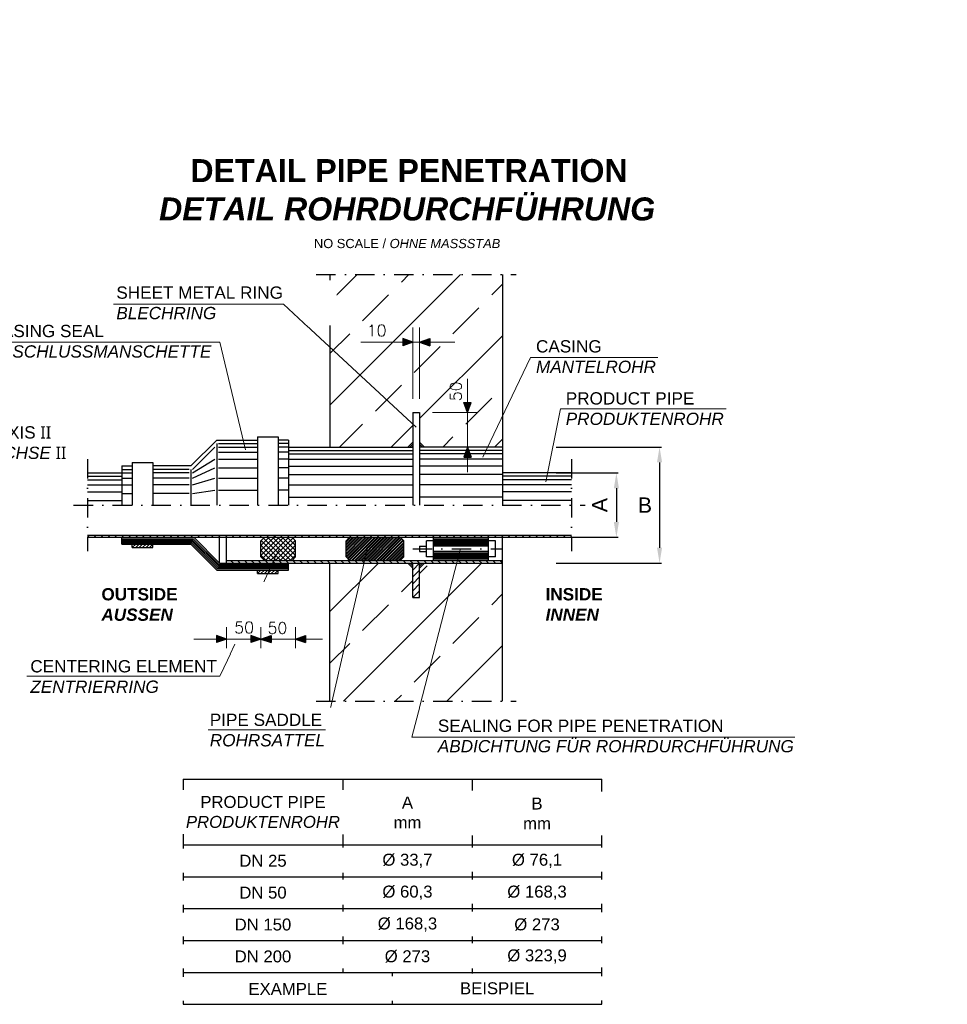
# Model space of a CAD drawing. Header units: millimetres. Extents: x -48448 to 452754, y -13941 to 17062.
# Tile 35 of 256: x -5018 to 1033, y -7726 to -1303. Entities that reach past the tile are written whole.
import ezdxf

# ---------------------------------------------------------------- set-up
doc = ezdxf.new("R2010")
doc.units = ezdxf.units.MM
doc.linetypes.add('ACAD_ISO10W100', pattern=[18, 12, -3, 0, -3])
doc.linetypes.add('DASHDOT', pattern=[25.4, 12.7, -6.35, 0, -6.35])
doc.layers.add('Beschriftung', color=7, linetype='Continuous')
doc.layers.add('Detail Rohrdurchführung', color=7, linetype='Continuous')
doc.styles.add('Arial_Standard', font='arial.ttf')
doc.styles.add('LBB3.5M1000', font='isocp.shx', dxfattribs={"height": 3.5})
doc.styles.add('ROMANS', font='ROMANS', dxfattribs={"height": 0.2})
doc.dimstyles.new('DIN', dxfattribs={"dimtxt": 2.5, "dimasz": 2.5, "dimexe": 1.25, "dimexo": 0.625, "dimtad": 1, "dimtih": 1, "dimdec": 4, "dimdsep": 46, "dimlunit": 6, "dimtxsty": 'Standard', "dimcen": 2.5, "dimadec": 0, "dimazin": 0, "dimtfac": 1, "dimtdec": 4, "dimtmove": 0, "dimatfit": 3, "dimfxl": 0, "dimtvp": 1, "dimtolj": 1, "dimtzin": 0, "dimarcsym": 0})

# ---------------------------------------------------------------- blocks, each defined once
blk = doc.blocks.new('*D67')
at = {"layer": 'DEFPOINTS', "color": 0, "linetype": 'Continuous', "ltscale": 10, "transparency": 16777216}
for p in [(-1868.9, -4090.4), (-1868.9, -4847.7), (-844.1, -4847.7)]:
    blk.add_point(p, dxfattribs=at)
at = {"layer": 'Detail Rohrdurchführung', "color": 0, "linetype": 'Continuous', "lineweight": -2, "ltscale": 10, "transparency": 16777216}
for p, q in [((-1518.9, -4090.4), (-831.6, -4090.4)), ((-844.1, -4190.4), (-844.1, -4747.7)), ((-1518.9, -4847.7), (-831.6, -4847.7))]:
    blk.add_line(p, q, dxfattribs=at)
at = {"layer": 'Detail Rohrdurchführung', "color": 0, "linetype": 'Continuous', "ltscale": 10, "transparency": 16777216}
for points in [[(-860.8, -4190.4), (-827.5, -4190.4), (-844.1, -4090.4)], [(-860.8, -4747.7), (-827.5, -4747.7), (-844.1, -4847.7)]]:
    blk.add_solid(points, dxfattribs=at)
at = {"layer": 'Detail Rohrdurchführung', "color": 0, "linetype": 'Continuous', "lineweight": 5, "ltscale": 10, "transparency": 16777216, "insert": (-939.8, -4469.1), "char_height": 100, "attachment_point": 5, "style": 'Arial_Standard'}
blk.add_mtext('\\A1;B', dxfattribs=at)
blk = doc.blocks.new('*D66')
at = {"layer": 'DEFPOINTS', "color": 0, "linetype": 'Continuous', "ltscale": 10, "transparency": 16777216}
for p in [(-1868.9, -4258.9), (-1868.9, -4679.2), (-1125.7, -4679.2)]:
    blk.add_point(p, dxfattribs=at)
at = {"layer": 'Detail Rohrdurchführung', "color": 0, "linetype": 'Continuous', "lineweight": -2, "ltscale": 10, "transparency": 16777216}
for p, q in [((-1518.9, -4258.9), (-1113.2, -4258.9)), ((-1125.7, -4358.9), (-1125.7, -4579.2)), ((-1518.9, -4679.2), (-1113.2, -4679.2))]:
    blk.add_line(p, q, dxfattribs=at)
at = {"layer": 'Detail Rohrdurchführung', "color": 0, "linetype": 'Continuous', "ltscale": 10, "transparency": 16777216}
for points in [[(-1142.3, -4358.9), (-1109, -4358.9), (-1125.7, -4258.9)], [(-1142.3, -4579.2), (-1109, -4579.2), (-1125.7, -4679.2)]]:
    blk.add_solid(points, dxfattribs=at)
at = {"layer": 'Detail Rohrdurchführung', "color": 0, "linetype": 'Continuous', "lineweight": 5, "ltscale": 10, "transparency": 16777216, "insert": (-1234.6, -4469.1), "char_height": 100, "attachment_point": 5, "rotation": 90, "style": 'Arial_Standard'}
blk.add_mtext('\\A1;A', dxfattribs=at)

msp = doc.modelspace()

# ---------------------------------------------------------------- hatches: boundary and pattern name
at = {"layer": 'Detail Rohrdurchführung', "linetype": 'Continuous'}
h = msp.add_hatch(color=256, dxfattribs=at)
h.paths.add_polyline_path([(-2453.868, -3406.377), (-2519.425, -3406.377), (-2519.431, -3430.053)])
h.paths.add_polyline_path([(-2519.419, -3382.668), (-2519.425, -3406.377), (-2453.868, -3406.377)])
h = msp.add_hatch(color=256, dxfattribs=at)
h.paths.add_polyline_path([(-2408.868, -3406.377), (-2343.312, -3406.377), (-2343.305, -3430.053)])
h.paths.add_polyline_path([(-2343.318, -3382.668), (-2343.312, -3406.377), (-2408.868, -3406.377)])
h = msp.add_hatch(color=256, dxfattribs=at)
h.paths.add_polyline_path([(-2096.463, -3865.397), (-2096.463, -3799.84), (-2072.788, -3799.834)])
h.paths.add_polyline_path([(-2120.173, -3799.847), (-2096.463, -3799.84), (-2096.463, -3865.397)])
at = {"layer": 'Detail Rohrdurchführung'}
h = msp.add_hatch(dxfattribs=at)
h.set_pattern_fill('ANSI32', color=256, scale=1.5, style=0)
h.set_pattern_definition([(45, (-29585.703, -17701.689), (-10.102788, 10.102788), []), (45, (-29578.968, -17701.689), (-10.102788, 10.102788), [])])
h.paths.add_polyline_path([(-2865.462, -4679.222), (-2887.962, -4701.722), (-2887.962, -4807.247), (-2865.462, -4829.747), (-2535.462, -4829.747), (-2512.962, -4807.247), (-2512.962, -4701.722), (-2535.462, -4679.222)])
at = {"layer": 'Detail Rohrdurchführung', "linetype": 'Continuous'}
h = msp.add_hatch(color=256, dxfattribs=at)
h.paths.add_polyline_path([(-3668.874, -5342.747), (-3734.431, -5342.747), (-3734.437, -5366.423)])
h.paths.add_polyline_path([(-3734.425, -5319.038), (-3734.431, -5342.747), (-3668.874, -5342.747)])
h = msp.add_hatch(color=256, dxfattribs=at)
h.paths.add_polyline_path([(-3443.874, -5342.747), (-3509.431, -5342.747), (-3509.437, -5366.423)])
h.paths.add_polyline_path([(-3509.425, -5319.038), (-3509.431, -5342.747), (-3443.874, -5342.747)])
h = msp.add_hatch(color=256, dxfattribs=at)
h.paths.add_polyline_path([(-3443.874, -5342.747), (-3378.318, -5342.747), (-3378.311, -5366.423)])
h.paths.add_polyline_path([(-3378.324, -5319.038), (-3378.318, -5342.747), (-3443.874, -5342.747)])
h = msp.add_hatch(color=256, dxfattribs=at)
h.paths.add_polyline_path([(-3218.874, -5342.747), (-3153.318, -5342.747), (-3153.311, -5366.423)])
h.paths.add_polyline_path([(-3153.324, -5319.038), (-3153.318, -5342.747), (-3218.874, -5342.747)])

# ---------------------------------------------------------------- linework, layer by layer
at = {"linetype": 'ACAD_ISO10W100', "lineweight": 18, "ltscale": 10}
msp.add_line((-5993.216, -4063.676), (-4742.027, -4063.676), dxfattribs=at)
at = {"layer": 'Detail Rohrdurchführung', "linetype": 'DASHDOT', "ltscale": 10}
for p, q in [((-3083.874, -2965.397), (-1778.871, -2965.397)), ((-2453.868, -4754.486), (-1868.874, -4754.477)), ((-3083.874, -5747.747), (-1778.871, -5747.747))]:
    msp.add_line(p, q, dxfattribs=at)
at = {"layer": 'Detail Rohrdurchführung', "linetype": 'Continuous', "lineweight": 5, "ltscale": 10}
for p, q in [((-2453.868, -3775.397), (-2453.868, -3310.397)), ((-2408.868, -3775.397), (-2408.868, -3310.397)), ((-2792.178, -3406.377), (-2179.353, -3406.377)), ((-2036.463, -3865.397), (-2324.901, -3865.397)), ((-3532.577, -5200.432), (-3325.211, -4754.485)), ((-2803.846, -4987.847), (-2750.132, -4756.441)), ((-2893.909, -5375.845), (-2803.846, -4987.847)), ((-3668.874, -5402.747), (-3668.874, -5016.497)), ((-3443.874, -5402.747), (-3443.874, -5016.497)), ((-3218.874, -5402.747), (-3218.874, -5016.497)), ((-3880.953, -5342.747), (-3042.441, -5342.747)), ((-3023.946, -5936.059), (-2893.909, -5375.845))]:
    msp.add_line(p, q, dxfattribs=at)
at = {"layer": 'Detail Rohrdurchführung', "linetype": 'Continuous'}
for p, q in [((-2519.419, -3382.668), (-2519.431, -3430.053)), ((-2453.868, -3406.377), (-2519.419, -3382.668)), ((-2408.868, -3406.377), (-2343.318, -3382.668)), ((-2343.318, -3382.668), (-2343.305, -3430.053)), ((-2453.868, -3406.377), (-2519.431, -3430.053)), ((-2408.868, -3406.377), (-2343.305, -3430.053)), ((-2120.173, -3799.847), (-2072.788, -3799.834)), ((-2096.463, -3865.397), (-2120.173, -3799.847)), ((-2096.463, -3865.397), (-2072.788, -3799.834)), ((-3734.425, -5319.038), (-3734.437, -5366.423)), ((-3668.874, -5342.747), (-3734.425, -5319.038)), ((-3509.425, -5319.038), (-3509.437, -5366.423)), ((-3443.874, -5342.747), (-3509.425, -5319.038)), ((-3443.874, -5342.747), (-3378.324, -5319.038)), ((-3378.324, -5319.038), (-3378.311, -5366.423)), ((-3218.874, -5342.747), (-3153.324, -5319.038)), ((-3153.324, -5319.038), (-3153.311, -5366.423)), ((-3668.874, -5342.747), (-3734.437, -5366.423)), ((-3443.874, -5342.747), (-3509.437, -5366.423)), ((-3443.874, -5342.747), (-3378.311, -5366.423)), ((-3218.874, -5342.747), (-3153.311, -5366.423)), ((-3950.867, -7517.602), (-1220.867, -7517.602))]:
    msp.add_line(p, q, dxfattribs=at)
at = {"layer": 'Detail Rohrdurchführung', "linetype": 'Continuous', "ltscale": 10}
for p, q in [((-2453.868, -3865.397), (-2408.868, -3865.397)), ((-3466.374, -4022.897), (-3331.374, -4022.897)), ((-4576.038, -4666.172), (-1418.871, -4666.172)), ((-4576.038, -4679.222), (-4562.988, -4666.172)), ((-4576.038, -4679.222), (-1418.871, -4679.222)), ((-4531.038, -4679.222), (-4517.988, -4666.172)), ((-4486.038, -4679.222), (-4472.988, -4666.172)), ((-4441.038, -4679.222), (-4427.988, -4666.172)), ((-4396.038, -4679.222), (-4382.988, -4666.172)), ((-4351.038, -4679.222), (-4337.988, -4666.172)), ((-4351.038, -4724.222), (-4351.038, -4679.222)), ((-4351.038, -4688.222), (-3886.128, -4688.222)), ((-4306.038, -4679.222), (-4292.988, -4666.172)), ((-4261.038, -4679.222), (-4247.988, -4666.172)), ((-4216.038, -4679.222), (-4202.988, -4666.172)), ((-4171.038, -4679.222), (-4157.988, -4666.172)), ((-4126.038, -4679.222), (-4112.988, -4666.172)), ((-4081.038, -4679.222), (-4067.988, -4666.172)), ((-4036.038, -4679.222), (-4022.988, -4666.172)), ((-3991.038, -4679.222), (-3977.988, -4666.172)), ((-3946.038, -4679.222), (-3932.988, -4666.172)), ((-3901.038, -4679.222), (-3887.988, -4666.172)), ((-3717.603, -4856.747), (-3886.128, -4688.222)), ((-3713.874, -4847.747), (-3882.399, -4679.222)), ((-3856.038, -4679.222), (-3842.988, -4666.172)), ((-3811.038, -4679.222), (-3797.988, -4666.172)), ((-3766.038, -4679.222), (-3752.988, -4666.172)), ((-3721.038, -4679.222), (-3707.988, -4666.172)), ((-3713.874, -4847.747), (-3713.874, -4679.222)), ((-3676.038, -4679.222), (-3662.988, -4666.172)), ((-3668.874, -4847.747), (-3668.874, -4679.222)), ((-3631.038, -4679.222), (-3617.988, -4666.172)), ((-3586.038, -4679.222), (-3572.988, -4666.172)), ((-3541.038, -4679.222), (-3527.988, -4666.172)), ((-3496.038, -4679.222), (-3482.988, -4666.172)), ((-3451.038, -4679.222), (-3437.988, -4666.172)), ((-3443.874, -4701.722), (-3421.374, -4679.222)), ((-3443.874, -4733.543), (-3389.553, -4679.222)), ((-3443.874, -4765.361), (-3357.735, -4679.222)), ((-3443.874, -4797.182), (-3325.914, -4679.222)), ((-3432.996, -4818.125), (-3294.096, -4679.222)), ((-3281.766, -4829.747), (-3426.831, -4684.682)), ((-3411.648, -4828.597), (-3262.277, -4679.222)), ((-3406.038, -4679.222), (-3392.988, -4666.172)), ((-3249.948, -4829.747), (-3400.473, -4679.222)), ((-3380.982, -4829.747), (-3235.914, -4684.682)), ((-3229.749, -4818.125), (-3368.652, -4679.222)), ((-3361.038, -4679.222), (-3347.988, -4666.172)), ((-3218.874, -4797.182), (-3336.834, -4679.222)), ((-3316.038, -4679.222), (-3302.988, -4666.172)), ((-3218.874, -4765.364), (-3305.013, -4679.222)), ((-3218.874, -4733.543), (-3273.195, -4679.222)), ((-3271.038, -4679.222), (-3257.988, -4666.172)), ((-3218.874, -4701.722), (-3241.374, -4679.222)), ((-3226.038, -4679.222), (-3212.988, -4666.172)), ((-3181.038, -4679.222), (-3167.988, -4666.172)), ((-3136.038, -4679.222), (-3122.988, -4666.172)), ((-3091.038, -4679.222), (-3077.988, -4666.172)), ((-3046.038, -4679.222), (-3032.988, -4666.172)), ((-3001.038, -4679.222), (-2987.988, -4666.172)), ((-2956.038, -4679.222), (-2942.988, -4666.172)), ((-2911.038, -4679.222), (-2897.988, -4666.172)), ((-2887.962, -4701.722), (-2865.462, -4679.222)), ((-2866.038, -4679.222), (-2852.988, -4666.172)), ((-2821.038, -4679.222), (-2807.988, -4666.172)), ((-2776.038, -4679.222), (-2762.988, -4666.172)), ((-2731.038, -4679.222), (-2717.988, -4666.172)), ((-2686.038, -4679.222), (-2672.988, -4666.172)), ((-2641.038, -4679.222), (-2627.988, -4666.172)), ((-2596.038, -4679.222), (-2582.988, -4666.172)), ((-2551.038, -4679.222), (-2537.988, -4666.172)), ((-2512.962, -4701.722), (-2535.462, -4679.222)), ((-2506.038, -4679.222), (-2492.988, -4666.172)), ((-2461.038, -4679.222), (-2447.988, -4666.172)), ((-2416.038, -4679.222), (-2402.988, -4666.172)), ((-2371.038, -4679.222), (-2357.988, -4666.172)), ((-2326.038, -4679.222), (-2312.988, -4666.172)), ((-2318.88, -4683.611), (-1958.877, -4683.602)), ((-2318.871, -4829.747), (-2318.871, -4679.222)), ((-2281.038, -4679.222), (-2267.988, -4666.172)), ((-2236.038, -4679.222), (-2222.988, -4666.172)), ((-2191.038, -4679.222), (-2177.988, -4666.172)), ((-2146.038, -4679.222), (-2132.988, -4666.172)), ((-2101.038, -4679.222), (-2087.988, -4666.172)), ((-2056.038, -4679.222), (-2042.988, -4666.172)), ((-2011.038, -4679.222), (-1997.988, -4666.172)), ((-1966.038, -4679.222), (-1952.988, -4666.172)), ((-1958.871, -4829.747), (-1958.871, -4679.222)), ((-1921.038, -4679.222), (-1907.988, -4666.172)), ((-1876.038, -4679.222), (-1862.988, -4666.172)), ((-1868.871, -5747.747), (-1868.871, -4679.222)), ((-1831.038, -4679.222), (-1817.988, -4666.172)), ((-1786.038, -4679.222), (-1772.988, -4666.172)), ((-1741.038, -4679.222), (-1727.988, -4666.172)), ((-1696.038, -4679.222), (-1682.988, -4666.172)), ((-1651.038, -4679.222), (-1637.988, -4666.172)), ((-1606.038, -4679.222), (-1592.988, -4666.172)), ((-1561.038, -4679.222), (-1547.988, -4666.172)), ((-1516.038, -4679.222), (-1502.988, -4666.172)), ((-1471.038, -4679.222), (-1457.988, -4666.172)), ((-1426.038, -4679.222), (-1418.871, -4672.055)), ((-4351.038, -4697.222), (-3889.854, -4697.222)), ((-4351.038, -4706.222), (-3893.586, -4706.222)), ((-4351.038, -4715.222), (-3897.312, -4715.222)), ((-4351.038, -4724.222), (-3901.038, -4724.222)), ((-4283.538, -4746.722), (-4283.538, -4724.222)), ((-4283.538, -4746.722), (-4261.038, -4724.222)), ((-4283.538, -4746.722), (-4148.538, -4746.722)), ((-4261.038, -4746.722), (-4238.538, -4724.222)), ((-4238.538, -4746.722), (-4216.038, -4724.222)), ((-4216.038, -4746.722), (-4193.538, -4724.222)), ((-4193.538, -4746.722), (-4171.038, -4724.222)), ((-4171.038, -4746.722), (-4148.538, -4724.222)), ((-4148.538, -4746.722), (-4148.538, -4724.222)), ((-3732.513, -4892.747), (-3901.038, -4724.222)), ((-3728.787, -4883.747), (-3897.312, -4715.222)), ((-3725.061, -4874.747), (-3893.586, -4706.222)), ((-3721.329, -4865.747), (-3889.854, -4697.222)), ((-3443.874, -4807.247), (-3443.874, -4701.722)), ((-3345.405, -4829.747), (-3443.874, -4731.281)), ((-3313.587, -4829.747), (-3442.74, -4700.594)), ((-3349.161, -4829.747), (-3220.005, -4700.591)), ((-3316.596, -4829), (-3218.874, -4731.278)), ((-3218.874, -4807.247), (-3218.874, -4701.722)), ((-2887.962, -4807.247), (-2887.962, -4701.722)), ((-2512.962, -4807.247), (-2512.962, -4701.722)), ((-2408.871, -4737.611), (-2363.871, -4737.611)), ((-2408.871, -4737.611), (-2408.871, -4771.358)), ((-2363.871, -4807.247), (-2363.871, -4701.722)), ((-2318.871, -4701.722), (-2363.871, -4701.722)), ((-2318.88, -4692.611), (-1958.877, -4692.602)), ((-2318.88, -4701.611), (-1958.877, -4701.602)), ((-2318.88, -4710.611), (-1958.877, -4710.602)), ((-2318.88, -4719.611), (-1958.877, -4719.602)), ((-2318.88, -4728.611), (-1958.877, -4728.602)), ((-1958.874, -4737.602), (-2318.871, -4737.608)), ((-1913.871, -4701.722), (-1958.871, -4701.722)), ((-1913.871, -4807.247), (-1913.871, -4701.722)), ((-3377.226, -4829.747), (-3443.874, -4763.099)), ((-3409.044, -4829.747), (-3443.874, -4794.92)), ((-3421.374, -4829.747), (-3443.874, -4807.247)), ((-3285.522, -4829.747), (-3218.874, -4763.099)), ((-3253.704, -4829.747), (-3218.874, -4794.917)), ((-3241.374, -4829.747), (-3218.874, -4807.247)), ((-2865.462, -4829.747), (-2887.962, -4807.247)), ((-2535.462, -4829.747), (-2512.962, -4807.247)), ((-2408.871, -4771.358), (-2363.871, -4771.358)), ((-2318.871, -4807.247), (-2363.871, -4807.247)), ((-2318.874, -4780.355), (-1958.871, -4780.346)), ((-2318.874, -4789.355), (-1958.871, -4789.346)), ((-2318.874, -4798.355), (-1958.871, -4798.346)), ((-2318.874, -4807.355), (-1958.871, -4807.346)), ((-2318.874, -4816.355), (-1958.871, -4816.346)), ((-1958.871, -4771.349), (-2318.871, -4771.355)), ((-1913.871, -4807.247), (-1958.871, -4807.247)), ((-3725.061, -4874.747), (-3263.874, -4874.747)), ((-3721.329, -4865.747), (-3263.874, -4865.747)), ((-3717.603, -4856.747), (-3263.874, -4856.747)), ((-3713.874, -4847.747), (-1868.871, -4847.747)), ((-3668.874, -4829.747), (-1868.871, -4829.747)), ((-3623.874, -4847.747), (-3641.874, -4829.747)), ((-3578.874, -4847.747), (-3596.874, -4829.747)), ((-3533.874, -4847.747), (-3551.874, -4829.747)), ((-3488.874, -4847.747), (-3506.874, -4829.747)), ((-3443.874, -4847.747), (-3461.874, -4829.747)), ((-3398.874, -4847.747), (-3416.874, -4829.747)), ((-3353.874, -4847.747), (-3371.874, -4829.747)), ((-3308.874, -4847.747), (-3326.874, -4829.747)), ((-3263.874, -4847.747), (-3281.874, -4829.747)), ((-3263.874, -4892.747), (-3263.874, -4847.747)), ((-3218.874, -4847.747), (-3236.874, -4829.747)), ((-3173.874, -4847.747), (-3191.874, -4829.747)), ((-3128.874, -4847.747), (-3146.874, -4829.747)), ((-3083.874, -4847.747), (-3101.874, -4829.747)), ((-3038.874, -4847.747), (-3056.874, -4829.747)), ((-2993.874, -4847.747), (-3011.874, -4829.747)), ((-2993.874, -5747.747), (-2993.874, -4847.747)), ((-2948.874, -4847.747), (-2966.874, -4829.747)), ((-2903.874, -4847.747), (-2921.874, -4829.747)), ((-2858.874, -4847.747), (-2876.874, -4829.747)), ((-2813.874, -4847.747), (-2831.874, -4829.747)), ((-2768.874, -4847.747), (-2786.874, -4829.747)), ((-2723.874, -4847.747), (-2741.874, -4829.747)), ((-2678.871, -4847.747), (-2696.871, -4829.747)), ((-2633.871, -4847.747), (-2651.871, -4829.747)), ((-2588.871, -4847.747), (-2606.871, -4829.747)), ((-2543.871, -4847.747), (-2561.871, -4829.747)), ((-2498.871, -4847.747), (-2516.871, -4829.747)), ((-2453.868, -4879.565), (-2485.689, -4847.747)), ((-2453.868, -4866.833), (-2472.957, -4847.747)), ((-2453.871, -4847.747), (-2471.871, -4829.747)), ((-2453.868, -4854.107), (-2460.228, -4847.747)), ((-2453.868, -5072.747), (-2453.868, -4847.747)), ((-2408.868, -4847.747), (-2453.868, -4892.747)), ((-2408.871, -4847.747), (-2426.871, -4829.747)), ((-2408.868, -5072.747), (-2408.868, -4847.747)), ((-2408.868, -4879.565), (-2377.047, -4847.747)), ((-2408.868, -4866.833), (-2389.779, -4847.747)), ((-2408.868, -4854.107), (-2402.508, -4847.747)), ((-2363.871, -4847.747), (-2381.871, -4829.747)), ((-2318.871, -4847.747), (-2336.871, -4829.747)), ((-2318.874, -4825.355), (-1958.871, -4825.346)), ((-2273.871, -4847.747), (-2291.871, -4829.747)), ((-2228.871, -4847.747), (-2246.871, -4829.747)), ((-2183.871, -4847.747), (-2201.871, -4829.747)), ((-2138.871, -4847.747), (-2156.871, -4829.747)), ((-2093.871, -4847.747), (-2111.871, -4829.747)), ((-2048.871, -4847.747), (-2066.871, -4829.747)), ((-2003.871, -4847.747), (-2021.871, -4829.747)), ((-1958.871, -4847.747), (-1976.871, -4829.747)), ((-1913.871, -4847.747), (-1931.871, -4829.747)), ((-1868.871, -4847.747), (-1886.871, -4829.747)), ((-3732.513, -4892.747), (-3263.874, -4892.747)), ((-3728.787, -4883.747), (-3263.874, -4883.747)), ((-3466.374, -4915.247), (-3466.374, -4892.747)), ((-3466.374, -4915.247), (-3443.874, -4892.747)), ((-3466.374, -4915.247), (-3331.374, -4915.247)), ((-3443.874, -4915.247), (-3421.374, -4892.747)), ((-3421.374, -4915.247), (-3398.874, -4892.747)), ((-3398.874, -4915.247), (-3376.374, -4892.747)), ((-3376.374, -4915.247), (-3353.874, -4892.747)), ((-3353.874, -4915.247), (-3331.374, -4892.747)), ((-3331.374, -4915.247), (-3331.374, -4892.747)), ((-2408.868, -4892.747), (-2453.868, -4937.747)), ((-2408.868, -4937.747), (-2453.868, -4982.747)), ((-2408.868, -4982.747), (-2453.868, -5027.747)), ((-2408.868, -5027.747), (-2453.868, -5072.747)), ((-2453.868, -5072.747), (-2408.868, -5072.747)), ((-3950.867, -6256.602), (-1220.867, -6256.602)), ((-3950.867, -6685.602), (-1220.867, -6685.602))]:
    msp.add_line(p, q, dxfattribs=at)
at = {"layer": 'Detail Rohrdurchführung', "ltscale": 10}
for p, q in [((-2585.867, -7725.602), (-2585.867, -7517.602)), ((-3950.867, -7725.602), (-1220.867, -7725.602))]:
    msp.add_line(p, q, dxfattribs=at)

# ---------------------------------------------------------------- texts
at = {"insert": (-7473.366, -2341.039), "char_height": 120, "width": 195.94711, "attachment_point": 1, "style": 'LBB3.5M1000', "bg_fill": 2}
msp.add_mtext('\\pi47.673;{\\fArial|b1|i0|c0|p34;D}', dxfattribs=at)
at = {"layer": 'Beschriftung', "attachment_point": 1, "style": 'LBB3.5M1000', "bg_fill": 2}
for s, insert, char_height, width in [('\\pi74.897;{\\fArial|b1|i0|c0|p34;GROUND PLAN\\L\\P\\pi221.06;\\fArial|b1|i1|c0|p34;\\lGRUNDRISS}', (-18737.56, -1377.671), 150, 1682.94636), ('{\\fArial|b0|i0|c0|p34;\\C256;CASING SEAL\\P\\fArial|b0|i1|c0|p34;ABSCHLUSSMANSCHETTE}', (-5214.058, -3293.384), 80, 1397.41521), ('{\\fArial|b0|i0|c0|p34;CASING\\P\\fArial|b0|i1|c0|p34;MANTELROHR}', (-1650.05, -3393.482), 80, 1397.41521), ('{\\fArial|b0|i0|c0|p34;PRODUCT PIPE\\P\\fArial|b0|i1|c0|p34;PRODUKTENROHR}', (-1455.83, -3733.012), 80, 1397.41521), ('{\\fArial|b1|i0|c0|p34;INSIDE\\P\\fArial|b1|i1|c0|p34;INNEN}', (-1587.594, -5010.605), 80, 1397.41521), ('{\\fArial|b0|i0|c0|p34;CENTERING ELEMENT\\P\\fArial|b0|i1|c0|p34;ZENTRIERRING}', (-4948.224, -5480.443), 80, 1397.41521), ('\\pi204.36;{\\fArial|b0|i0|c0|p34;EMERGENCY EXIT\\P\\pi304.68;\\fArial|b0|i1|c0|p34;NOTAUSGANG}', (-18577.721, -6956.755), 80, 1397.41521)]:
    msp.add_mtext(s, dxfattribs=dict(at, insert=insert, char_height=char_height, width=width))
at = {"layer": 'Detail Rohrdurchführung', "linetype": 'Continuous', "ltscale": 10, "style": 'ROMANS'}
for s, p in [('10', (-2753.46, -3367.827)), ('50', (-3617.931, -5304.995)), ('50', (-3400.761, -5308.388))]:
    msp.add_text(s, height=75, dxfattribs=at).set_placement(p)
msp.add_text('50', height=75, rotation=90, dxfattribs=at).set_placement((-2135.064, -3791.048))

# ---------------------------------------------------------------- next in the draw order: linework, layer by layer
at = {"layer": 'Detail Rohrdurchführung', "linetype": 'Continuous', "lineweight": 5, "ltscale": 10}
for p, q in [((-5237.957, -3405.692), (-3711.835, -3405.692)), ((-1684.933, -3505.772), (-855.798, -3505.772)), ((-1490.713, -3840.916), (-408.942, -3840.916)), ((-3711.835, -5585.93), (-3614.485, -5376.576)), ((-4970.749, -5585.93), (-3711.835, -5585.93))]:
    msp.add_line(p, q, dxfattribs=at)
at = {"layer": 'Detail Rohrdurchführung', "linetype": 'Continuous', "ltscale": 10}
for p, q in [((-3950.867, -6256.602), (-3950.867, -7725.602)), ((-2910.867, -6256.602), (-2910.867, -7517.602)), ((-2065.867, -6263.102), (-2065.867, -7524.102)), ((-1220.867, -7725.602), (-1220.867, -6256.602)), ((-3950.867, -6893.602), (-1220.867, -6893.602)), ((-3950.867, -7101.602), (-1220.867, -7101.602))]:
    msp.add_line(p, q, dxfattribs=at)
at = {"layer": 'Detail Rohrdurchführung', "linetype": 'Continuous'}
msp.add_line((-3950.867, -7309.602), (-1220.867, -7309.602), dxfattribs=at)
msp.add_line((-3950.867, -7309.602), (-1220.867, -7309.602), dxfattribs=at)

# ---------------------------------------------------------------- next in the draw order: texts
at = {"insert": (-5833.988, -2341.039), "char_height": 120, "width": 195.94711, "attachment_point": 1, "style": 'LBB3.5M1000', "bg_fill": 2}
msp.add_mtext('\\pi47.673;{\\fArial|b1|i0|c0|p34;D}', dxfattribs=at)
at = {"layer": 'Beschriftung', "char_height": 80, "attachment_point": 1, "style": 'LBB3.5M1000', "bg_fill": 2}
for s, insert, width in [('{\\fArial|b0|i0|c0|p34;TANK AXIS \\fSegoe UI|b0|i0|c0|p34;II\\fArial|b0|i0|c0|p34;\\P\\fArial|b0|i1|c0|p34;TANKACHSE \\fSegoe UI|b0|i0|c0|p34;II}', (-5497.288, -3954.709), 797.3307), ('{\\fArial|b1|i0|c0|p34;OUTSIDE\\P\\fArial|b1|i1|c0|p34;AUSSEN}', (-4484.435, -5010.605), 1397.41521), ('{\\fArial|b0|i0|c0|p34;\\C256;PIPE SADDLE\\P\\fArial|b0|i1|c0|p34;ROHRSATTEL}', (-3777.485, -5829.665), 1397.41521)]:
    msp.add_mtext(s, dxfattribs=dict(at, insert=insert, width=width))

# ---------------------------------------------------------------- next in the draw order: linework, layer by layer
at = {"layer": 'Detail Rohrdurchführung', "linetype": 'Continuous', "lineweight": 5, "ltscale": 10}
msp.add_line((-3789.049, -5936.059), (-3023.946, -5936.059), dxfattribs=at)

# ---------------------------------------------------------------- next in the draw order: texts
at = {"layer": 'Beschriftung', "attachment_point": 1, "style": 'LBB3.5M1000', "bg_fill": 2}
for s, insert, char_height, width in [('\\pi387.94;{\\fArial|b1|i0|c0|p34;SECTION\\L\\P\\pi383.65;\\fArial|b1|i1|c0|p34;\\lSCHNITT}', (-8854.021, -4143.164), 150, 1682.94636), ('{\\fArial|b0|i0|c0|p34;\\C256;SEALING FOR PIPE PENETRATION\\P\\fArial|b0|i1|c0|p34;ABDICHTUNG FÜR ROHRDURCHFÜHRUNG}', (-2290.099, -5868.355), 80, 2356.5487)]:
    msp.add_mtext(s, dxfattribs=dict(at, insert=insert, char_height=char_height, width=width))
at = {"layer": 'Detail Rohrdurchführung', "char_height": 78, "attachment_point": 5, "style": 'LBB3.5M1000', "bg_fill": 2}
for s, insert, width in [('{\\fArial|b0|i0|c0|p34;PRODUCT PIPE\\P\\fArial|b0|i1|c0|p34;PRODUKTENROHR}', (-3430.867, -6471.102), 1040), ('{\\fArial|b0|i0|c0|p34;\\C256;DN 25}', (-3430.867, -6789.602), 1040), ('{\\fArial|b0|i0|c0|p34;\\C256;DN 50}', (-3430.867, -6997.602), 1040), ('{\\fArial|b0|i0|c0|p34;\\C256;DN 150}', (-3430.867, -7205.602), 1040), ('{\\fArial|b0|i0|c0|p34;\\C256;DN 200}', (-3430.867, -7413.602), 1040), ('{\\fArial|b0|i0|c0|p34;EXAMPLE}', (-3268.367, -7624.852), 1365)]:
    msp.add_mtext(s, dxfattribs=dict(at, insert=insert, width=width))

# ---------------------------------------------------------------- next in the draw order: hatches: boundary and pattern name
at = {"layer": 'Detail Rohrdurchführung', "lineweight": 13}
h = msp.add_hatch(dxfattribs=at)
h.set_pattern_fill('ANSI33', color=256, scale=75, style=0)
h.set_pattern_definition([(45, (-12968.17, 1026.73), (-336.76, 336.76), []), (45, (-12631.4, 1026.73), (-336.76, 336.76), [238.125, -119.062])])
h.paths.add_polyline_path([(-2803.846, -4987.847), (-2771.326, -4847.747), (-2993.874, -4847.747), (-2993.874, -5747.747), (-2980.235, -5747.747), (-2893.909, -5375.845)])
h.paths.add_polyline_path([(-1868.871, -4847.747), (-2377.047, -4847.747), (-2408.868, -4879.565), (-2408.868, -5072.747), (-2453.868, -5072.747), (-2453.868, -4879.565), (-2485.689, -4847.747), (-2771.326, -4847.747), (-2803.846, -4987.847), (-2893.909, -5375.845), (-2980.235, -5747.747), (-1868.871, -5747.747)])
h.paths.add_polyline_path([(-2993.874, -3438.574), (-2993.874, -4090.397), (-2485.686, -4090.397), (-2453.868, -4058.576), (-2453.868, -3939.512)], flags=17)
h.paths.add_polyline_path([(-1868.871, -2965.397), (-2993.874, -2965.397), (-2993.874, -3438.574), (-2453.868, -3939.512), (-2453.868, -3865.397), (-2408.868, -3865.397), (-2408.868, -4058.576), (-2377.047, -4090.397), (-2096.463, -4090.397), (-2096.463, -3865.397), (-2120.173, -3799.847), (-2072.788, -3799.834), (-2096.463, -3865.397), (-2096.463, -4087.924), (-2095.57, -4090.397), (-1868.871, -4090.397)])
h.paths.add_polyline_path([(-2519.419, -3346.688), (-2453.868, -3370.397), (-2408.868, -3370.397), (-2343.318, -3346.688), (-2343.305, -3394.073), (-2408.868, -3370.397), (-2453.868, -3370.397), (-2519.431, -3394.073)], flags=16)
h.paths.add_polyline_path([(-2750.782, -3350.597), (-2602.567, -3350.597), (-2602.567, -3238.097), (-2750.782, -3238.097)], flags=24)
h.paths.add_polyline_path([(-2116.314, -3799.084), (-2116.314, -3640.155), (-2228.814, -3640.155), (-2228.814, -3799.084)], flags=24)
at = {"layer": 'Detail Rohrdurchführung', "linetype": 'Continuous'}
h = msp.add_hatch(color=256, dxfattribs=at)
h.paths.add_polyline_path([(-2096.463, -4090.397), (-2096.463, -4155.954), (-2072.788, -4155.96)])
h.paths.add_polyline_path([(-2120.173, -4155.948), (-2096.463, -4155.954), (-2096.463, -4090.397)])

# ---------------------------------------------------------------- next in the draw order: linework, layer by layer
at = {"layer": 'Detail Rohrdurchführung', "linetype": 'Continuous', "ltscale": 10}
for p, q in [((-2993.874, -2965.397), (-2993.874, -4090.397)), ((-1868.871, -2965.397), (-1868.871, -4469.072)), ((-2453.868, -3865.397), (-2453.868, -4469.072)), ((-2408.868, -3865.397), (-2408.868, -4469.072)), ((-3732.513, -4045.397), (-3901.038, -4213.922)), ((-3732.513, -4045.397), (-3466.374, -4045.397)), ((-3466.374, -4022.897), (-3466.374, -4469.072)), ((-3331.374, -4022.897), (-3331.374, -4469.072)), ((-3263.874, -4045.397), (-3331.374, -4045.397)), ((-3263.874, -4045.397), (-3263.874, -4469.072)), ((-3889.788, -4236.422), (-3743.763, -4090.397)), ((-3732.513, -4067.897), (-3732.513, -4469.072)), ((-3721.263, -4067.897), (-3466.374, -4067.897)), ((-3721.263, -4090.397), (-3466.374, -4090.397)), ((-3263.874, -4067.897), (-3331.374, -4067.897)), ((-3263.874, -4090.397), (-3331.374, -4090.397)), ((-3263.874, -4090.397), (-2453.868, -4090.397)), ((-2485.686, -4090.397), (-2453.868, -4058.576)), ((-2472.96, -4090.397), (-2453.868, -4071.305)), ((-2460.234, -4090.397), (-2453.868, -4084.031)), ((-2377.047, -4090.397), (-2408.868, -4058.576)), ((-2389.776, -4090.397), (-2408.868, -4071.305)), ((-2402.502, -4090.397), (-2408.868, -4084.031)), ((-1868.871, -4090.397), (-2408.868, -4090.397)), ((-3889.788, -4258.922), (-3743.763, -4169.147)), ((-3721.263, -4124.147), (-3466.374, -4124.147)), ((-3721.263, -4169.147), (-3466.374, -4169.147)), ((-3263.874, -4124.147), (-3331.374, -4124.147)), ((-3263.874, -4169.147), (-3331.374, -4169.147)), ((-3263.874, -4112.897), (-2453.868, -4112.897)), ((-3263.874, -4135.397), (-2453.868, -4135.397)), ((-3263.874, -4169.147), (-2453.868, -4169.147)), ((-1868.871, -4112.897), (-2408.868, -4112.897)), ((-1868.871, -4135.397), (-2408.868, -4135.397)), ((-1868.871, -4169.147), (-2408.868, -4169.147)), ((-4351.038, -4213.922), (-4283.538, -4213.922)), ((-4351.038, -4213.922), (-4351.038, -4469.072)), ((-4351.038, -4236.422), (-4283.538, -4236.422)), ((-4283.538, -4191.422), (-4148.538, -4191.422)), ((-4283.538, -4191.422), (-4283.538, -4469.072)), ((-4148.538, -4191.422), (-4148.538, -4469.072)), ((-3901.038, -4213.922), (-4148.538, -4213.922)), ((-3912.288, -4236.422), (-4148.538, -4236.422)), ((-3901.038, -4236.422), (-3901.038, -4469.072)), ((-3889.788, -4292.672), (-3743.763, -4225.397)), ((-3721.263, -4225.397), (-3466.374, -4225.397)), ((-3263.874, -4225.397), (-3331.374, -4225.397)), ((-3263.874, -4214.147), (-2453.868, -4214.147)), ((-1868.871, -4214.147), (-2408.868, -4214.147)), ((-4576.038, -4258.922), (-4351.038, -4258.922)), ((-4576.038, -4281.422), (-4351.038, -4281.422)), ((-4351.038, -4258.922), (-4283.538, -4258.922)), ((-4351.038, -4292.672), (-4283.538, -4292.672)), ((-3912.288, -4258.922), (-4148.538, -4258.922)), ((-3912.288, -4292.672), (-4148.538, -4292.672)), ((-3889.788, -4337.672), (-3743.763, -4292.897)), ((-3721.263, -4292.897), (-3466.374, -4292.897)), ((-3263.874, -4292.897), (-3331.374, -4292.897)), ((-3263.874, -4270.397), (-2453.868, -4270.397)), ((-1868.871, -4270.397), (-2408.868, -4270.397)), ((-1868.871, -4270.397), (-2408.868, -4270.397)), ((-1418.871, -4258.922), (-1868.871, -4258.922)), ((-1418.871, -4281.422), (-1868.871, -4281.422)), ((-4576.038, -4303.922), (-4351.038, -4303.922)), ((-4576.038, -4337.672), (-4351.038, -4337.672)), ((-4351.038, -4337.672), (-4283.538, -4337.672)), ((-3912.288, -4337.672), (-4148.538, -4337.672)), ((-3263.874, -4337.897), (-2453.868, -4337.897)), ((-1868.871, -4337.897), (-2408.868, -4337.897)), ((-1418.871, -4303.922), (-1868.871, -4303.922)), ((-1418.871, -4337.672), (-1868.871, -4337.672)), ((-4576.038, -4382.672), (-4351.038, -4382.672)), ((-4351.038, -4393.922), (-4283.538, -4393.922)), ((-3912.288, -4393.922), (-4148.538, -4393.922)), ((-3889.788, -4393.922), (-3743.763, -4371.647)), ((-3721.263, -4371.647), (-3466.374, -4371.647)), ((-3263.874, -4371.647), (-3331.374, -4371.647)), ((-3263.874, -4416.647), (-2453.868, -4416.647)), ((-1868.871, -4416.647), (-2408.868, -4416.647)), ((-1418.871, -4382.672), (-1868.871, -4382.672)), ((-4576.038, -4438.922), (-4351.038, -4438.922)), ((-1418.871, -4438.922), (-1868.871, -4438.922))]:
    msp.add_line(p, q, dxfattribs=at)
at = {"layer": 'Detail Rohrdurchführung', "linetype": 'Continuous', "lineweight": 5, "ltscale": 10}
for p, q in [((-3711.835, -3405.692), (-3544.76, -4107.567)), ((-1684.933, -3505.772), (-1997.016, -4156.03)), ((-2096.463, -4255.179), (-2096.463, -3646.039)), ((-1490.713, -3840.916), (-1586.051, -4318.118)), ((-2458.97, -5982.17), (-2145.645, -4760.615)), ((-2458.97, -5982.17), (37.346, -5982.17))]:
    msp.add_line(p, q, dxfattribs=at)
at = {"layer": 'Detail Rohrdurchführung', "linetype": 'Continuous'}
for p, q in [((-2096.463, -4090.397), (-2120.173, -4155.948)), ((-2096.463, -4090.397), (-2072.788, -4155.96)), ((-2120.173, -4155.948), (-2072.788, -4155.96))]:
    msp.add_line(p, q, dxfattribs=at)
at = {"layer": 'Detail Rohrdurchführung', "linetype": 'DASHDOT', "ltscale": 10}
for p, q in [((-4576.038, -4168.922), (-4576.038, -4769.222)), ((-1418.871, -4168.922), (-1418.871, -4769.222)), ((-4666.038, -4469.072), (-1328.871, -4469.072))]:
    msp.add_line(p, q, dxfattribs=at)

# ---------------------------------------------------------------- next in the draw order: texts
at = {"layer": 'Detail Rohrdurchführung', "char_height": 78, "attachment_point": 5, "style": 'LBB3.5M1000', "bg_fill": 2}
for s, insert, width in [('{\\fArial|b0|i0|c0|p34;\\C256;A\\Pmm}', (-2488.367, -6474.352), 845), ('{\\fArial|b0|i0|c0|p34;%%C 33,7}', (-2488.367, -6789.602), 845), ('{\\fArial|b0|i0|c0|p34;\\C256;%%C 60,3}', (-2488.367, -6997.602), 845), ('{\\fArial|b0|i0|c0|p34;\\C256;%%C 168,3}', (-2488.367, -7205.602), 845), ('{\\fArial|b0|i0|c0|p34;\\C256;%%C 273}', (-2488.367, -7413.602), 845), ('{\\fArial|b0|i0|c0|p34;BEISPIEL}', (-1903.367, -7621.602), 1365)]:
    msp.add_mtext(s, dxfattribs=dict(at, insert=insert, width=width))

# ---------------------------------------------------------------- next in the draw order: dimensions: what is measured, and where the dimension line sits
at = {"layer": 'Detail Rohrdurchführung', "linetype": 'Continuous', "lineweight": 5, "ltscale": 10}
for base, p1, p2, text, picture, middle in [((-844.121, -4847.747), (-1868.871, -4090.397), (-1868.871, -4847.747), 'B', '*D67', (-939.777, -4469.072)), ((-1125.682, -4679.222), (-1868.871, -4258.922), (-1868.871, -4679.222), 'A', '*D66', (-1234.552, -4469.072))]:
    dim = msp.add_linear_dim(base=base, p1=p1, p2=p2, angle=90, text=text, dimstyle='DIN', override={"dimscale": 10, "dimtxt": 10, "dimasz": 10, "dimexo": 35, "dimgap": 2, "dimdec": 2, "dimtxsty": 'Arial_Standard', "dimsah": 1, "dimtdec": 2, "dimtmove": 2}, dxfattribs=at)
    dim.commit()
    dim.dimension.update_dxf_attribs({"geometry": picture, "text_midpoint": middle, "dimtype": 160})

# ---------------------------------------------------------------- next in the draw order: texts
at = {"layer": 'Beschriftung', "insert": (-37990.525, -4143.164), "char_height": 150, "width": 1682.94636, "attachment_point": 1, "style": 'LBB3.5M1000', "bg_fill": 2}
msp.add_mtext('\\pi387.94;{\\fArial|b1|i0|c0|p34;SECTION\\L\\P\\pi383.65;\\fArial|b1|i1|c0|p34;\\lSCHNITT}', dxfattribs=at)
at = {"layer": 'Detail Rohrdurchführung', "style": 'LBB3.5M1000', "bg_fill": 2}
for s, insert, char_height, width, attachment_point in [('\\pi352.65;{\\fArial|b1|i0|c0|p34;DETAIL PIPE PENETRATION\\P\\pi148.57;\\fArial|b1|i1|c0|p34;DETAIL ROHRDURCHFÜHRUNG}', (-4256.999, -2212.156), 150, 3525.83214, 1), ('{\\fArial|b0|i0|c0|p34;\\C256;B\\Pmm}', (-1643.367, -6480.852), 78, 845, 5), ('{\\fArial|b0|i0|c0|p34;\\C256;%%C 76,1}', (-1643.367, -6789.602), 78, 845, 5), ('{\\fArial|b0|i0|c0|p34;\\C256;%%C 168,3}', (-1643.367, -6997.602), 78, 845, 5), ('{\\fArial|b0|i0|c0|p34;\\C256;%%C 273}', (-1643.367, -7205.602), 78, 845, 5), ('{\\fArial|b0|i0|c0|p34;\\C256;%%C 323,9}', (-1643.367, -7413.602), 78, 845, 5)]:
    msp.add_mtext(s, dxfattribs=dict(at, insert=insert, char_height=char_height, width=width, attachment_point=attachment_point))

# ---------------------------------------------------------------- next in the draw order: texts
at = {"layer": 'Beschriftung', "char_height": 80, "attachment_point": 1, "style": 'LBB3.5M1000', "bg_fill": 2}
for s, insert, width in [('{\\fArial|b0|i0|c0|p34;SHEET METAL RING\\P\\fArial|b0|i1|c0|p34;BLECHRING}', (-4387.157, -3042.925), 1397.41521), ('\\pi30.171;{\\fArial|b1|i0|c0|p34;MOV - MOTOR DRIVE (FOR HYDRANT \\P\\pi286.54;REFUELING SYSTEM ONLY)\\P\\pi139.2;\\fArial|b1|i1|c0|p34;MOV - MOTORANTRIEB (NUR BEI\\P\\pi48.371;HYDRANTENBETANKUNGSSYSTEM)\\fArial|b0|i0|c0|p34; }', (-13664.406, -5961.127), 2074.14918)]:
    msp.add_mtext(s, dxfattribs=dict(at, insert=insert, width=width))
at = {"layer": 'Detail Rohrdurchführung', "insert": (-3192.1, -2732.732), "char_height": 60, "width": 1395.72282, "attachment_point": 1, "style": 'LBB3.5M1000', "bg_fill": 2}
msp.add_mtext('\\pi93.728;{\\fArial|b0|i0|c0|p34;NO SCALE / \\fArial|b0|i1|c0|p34;OHNE MASSSTAB}', dxfattribs=at)

# ---------------------------------------------------------------- next in the draw order: linework, layer by layer
at = {"layer": 'Detail Rohrdurchführung', "linetype": 'Continuous', "lineweight": 5, "ltscale": 10}
for q in [(-4406.182, -3157.94), (-2431.617, -3960.153)]:
    msp.add_line((-3296.395, -3157.94), q, dxfattribs=at)

# ---------------------------------------------------------------- next in the draw order: texts
at = {"layer": 'Beschriftung', "insert": (-9487.418, -1966.453), "char_height": 150, "width": 1682.94636, "attachment_point": 1, "style": 'LBB3.5M1000', "bg_fill": 2}
msp.add_mtext('\\pi179.16;{\\fArial|b1|i0|c0|p34;FILLING PIPE\\L\\P\\pi267.41;\\fArial|b1|i1|c0|p34;\\lFÜLLROHR}', dxfattribs=at)

# ---------------------------------------------------------------- next in the draw order: texts
at = {"layer": 'Detail Rohrdurchführung', "insert": (-33393.503, -2212.156), "char_height": 150, "width": 3525.83214, "attachment_point": 1, "style": 'LBB3.5M1000', "bg_fill": 2}
msp.add_mtext('\\pi352.65;{\\fArial|b1|i0|c0|p34;DETAIL PIPE PENETRATION\\P\\pi148.57;\\fArial|b1|i1|c0|p34;DETAIL ROHRDURCHFÜHRUNG}', dxfattribs=at)

# ---------------------------------------------------------------- next in the draw order: texts
at = {"layer": 'Beschriftung', "insert": (-38623.923, -1966.453), "char_height": 150, "width": 1682.94636, "attachment_point": 1, "style": 'LBB3.5M1000', "bg_fill": 2}
msp.add_mtext('\\pi179.16;{\\fArial|b1|i0|c0|p34;FILLING PIPE\\L\\P\\pi267.41;\\fArial|b1|i1|c0|p34;\\lFÜLLROHR}', dxfattribs=at)

# ---------------------------------------------------------------- next in the draw order: texts
at = {"layer": 'Beschriftung', "color": 1, "insert": (-8199.953, -2870.784), "char_height": 80, "width": 796.16329, "attachment_point": 1, "rotation": 0.5725445, "style": 'LBB3.5M1000', "bg_fill": 2}
msp.add_mtext('\\pi217.24;{\\fArial|b0|i0|c0|p34;\\C256;SLOPE\\P\\pi8.9411;0,5% GEFÄLLE}', dxfattribs=at)

doc.saveas('drawing.dxf')
